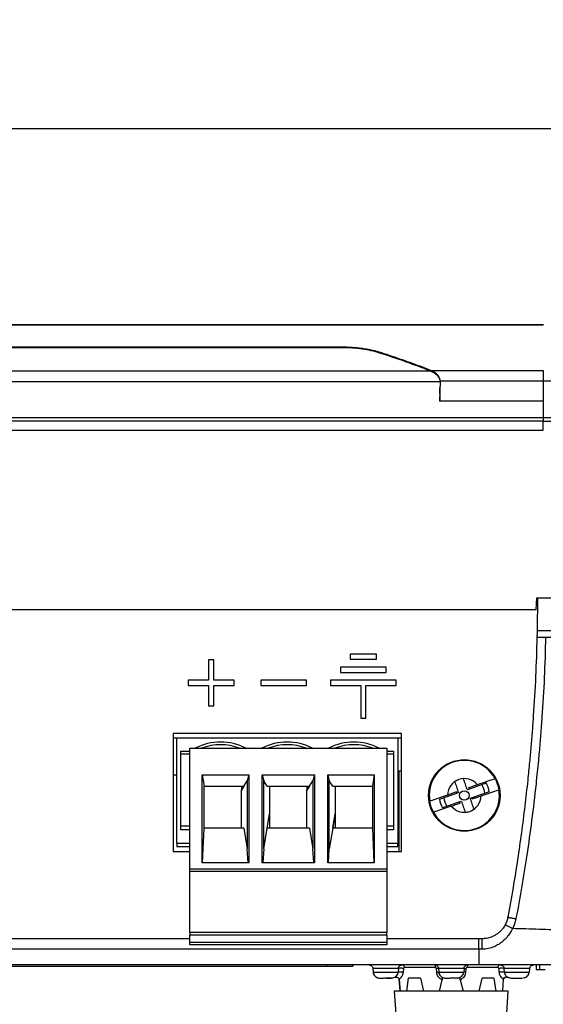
# Model space of a CAD drawing. Extents: x 3 to 428, y 3 to 275.
# Tile 9 of 42: x 147 to 182, y 38 to 103. Entities that reach past the tile are written whole.
import ezdxf

# ---------------------------------------------------------------- set-up
doc = ezdxf.new("R2010")
doc.units = 0
doc.linetypes.add('SLD-SOLID', pattern=[0])
doc.layers.get('0').update_dxf_attribs({"linetype": 'CONTINUOUS'})
doc.layers.add('DIMENSION', color=7, linetype='SLD-SOLID')
doc.styles.add('SLDTEXTSTYLE1', font='Gothic.ttf', dxfattribs={"width": 0.913})
doc.dimstyles.new('SLDDIMSTYLE1', dxfattribs={"dimtxt": 3.175, "dimasz": 3.302, "dimexe": 0, "dimexo": 0.0625, "dimgap": 0.79375, "dimtad": 0, "dimtih": 1, "dimtoh": 1, "dimdec": 0, "dimlfac": 1.142857, "dimrnd": 1e-09, "dimzin": 12, "dimdsep": 46, "dimtxsty": 'SLDTEXTSTYLE1', "dimsah": 1, "dimcen": 0.09, "dimadec": 0, "dimazin": 0, "dimtfac": 1, "dimtdec": 3, "dimtofl": 0, "dimtmove": 0, "dimatfit": 3, "dimfxl": 1, "dimtolj": 1, "dimtzin": 12, "dimarcsym": 0})

# ---------------------------------------------------------------- blocks, each defined once
blk = doc.blocks.new('_D_1')
at = {"layer": 'DIMENSION'}
for p, q in [((70.971, 122.068), (70.971, 93.039)), ((198.003, 122.068), (198.003, 93.039)), ((70.971, 96.214), (126.068, 96.214)), ((198.003, 96.214), (133.106, 96.214))]:
    blk.add_line(p, q, dxfattribs=at)
for points in [[(70.971, 96.214), (74.273, 95.706), (74.273, 96.722)], [(198.003, 96.214), (194.701, 96.722), (194.701, 95.706)]]:
    blk.add_solid(points, dxfattribs=at)
at = {"layer": 'DIMENSION', "insert": (126.068, 97.75), "char_height": 3.175, "attachment_point": 1, "style": 'SLDTEXTSTYLE1'}
blk.add_mtext('145', dxfattribs=at)

msp = doc.modelspace()

# ---------------------------------------------------------------- linework, layer by layer
at = {"color": 7, "linetype": 'SLD-SOLID'}
for p, q in [((86.7818, 83.1503), (182.1918, 83.1503)), ((86.7818, 83.139), (182.1918, 83.139)), ((182.1918, 83.1503), (182.1918, 83.139)), ((100.1693, 81.6567), (168.8043, 81.6567)), ((168.8043, 81.6075), (100.1693, 81.6075)), ((174.6598, 80.0486), (94.3137, 80.0486)), ((174.7668, 80.0751), (182.1918, 80.0751)), ((93.6608, 79.3404), (175.3127, 79.3404)), ((175.3127, 79.3404), (175.2641, 78.0315)), ((182.1918, 79.3888), (182.1918, 78.0315)), ((182.1918, 78.0315), (175.2641, 78.0315)), ((182.1918, 78.0315), (175.3077, 78.0315)), ((182.1918, 78.0315), (182.1917, 76.9211)), ((182.1917, 76.9211), (86.7818, 76.9211)), ((182.1917, 76.9211), (182.1917, 76.6923)), ((182.1917, 76.6923), (86.7818, 76.6923)), ((182.1918, 76.1065), (182.1917, 76.6923)), ((86.7818, 76.1065), (182.1918, 76.1065)), ((181.7268, 64.119), (181.7543, 64.9065)), ((181.7543, 64.9065), (181.8026, 64.9065)), ((181.8026, 64.9065), (181.7782, 62.7076)), ((181.8026, 64.9065), (187.4243, 64.9065)), ((181.7268, 64.119), (87.2468, 64.119)), ((187.4243, 62.7076), (181.7782, 62.7076)), ((181.7687, 62.2815), (186.0774, 62.2815)), ((169.3118, 61.1615), (169.3118, 60.8115)), ((171.0618, 61.1615), (169.3118, 61.1615)), ((171.0618, 60.8115), (171.0618, 61.1615)), ((159.8618, 60.7678), (159.8618, 59.4115)), ((160.2118, 60.7678), (159.8618, 60.7678)), ((160.2118, 59.4115), (160.2118, 60.7678)), ((169.3118, 60.8115), (171.0618, 60.8115)), ((168.6555, 60.2865), (168.6555, 59.9365)), ((171.718, 60.2865), (168.6555, 60.2865)), ((168.6555, 59.9365), (171.718, 59.9365)), ((171.718, 59.9365), (171.718, 60.2865)), ((158.5055, 59.4115), (158.5055, 59.0615)), ((159.8618, 59.4115), (158.5055, 59.4115)), ((161.568, 59.4115), (160.2118, 59.4115)), ((161.568, 59.0615), (161.568, 59.4115)), ((163.3399, 59.4115), (163.3399, 59.0615)), ((166.4024, 59.4115), (163.3399, 59.4115)), ((166.4024, 59.0615), (166.4024, 59.4115)), ((167.9993, 59.4115), (167.9993, 59.0615)), ((172.3743, 59.4115), (167.9993, 59.4115)), ((172.3743, 59.0615), (172.3743, 59.4115)), ((158.5055, 59.0615), (159.8618, 59.0615)), ((159.8618, 59.0615), (159.8618, 57.7053)), ((160.2118, 59.0615), (161.568, 59.0615)), ((160.2118, 57.7053), (160.2118, 59.0615)), ((163.3399, 59.0615), (166.4024, 59.0615)), ((167.9993, 59.0615), (170.0118, 59.0615)), ((170.0118, 59.0615), (170.0118, 56.874)), ((170.3618, 56.874), (170.3618, 59.0615)), ((170.3618, 59.0615), (172.3743, 59.0615)), ((159.8618, 57.7053), (160.2118, 57.7053)), ((170.0118, 56.874), (170.3618, 56.874)), ((172.7243, 55.8503), (157.4993, 55.8503)), ((157.4993, 55.8503), (157.4993, 47.9753)), ((157.7443, 55.544), (157.4993, 55.544)), ((157.7443, 48.544), (157.7443, 55.544)), ((172.4793, 55.544), (157.7443, 55.544)), ((172.7243, 55.544), (172.4793, 55.544)), ((172.4793, 55.544), (172.4793, 48.544)), ((172.7243, 47.9753), (172.7243, 55.8503)), ((158.0243, 54.669), (158.6193, 54.669)), ((158.0243, 49.419), (158.0243, 54.669)), ((158.6193, 54.8703), (171.7443, 54.8703)), ((158.6193, 46.8297), (158.6193, 54.8703)), ((171.7443, 54.8703), (171.7443, 46.8297)), ((171.7443, 54.669), (172.1993, 54.669)), ((172.1993, 54.669), (172.1993, 49.419)), ((158.0243, 54.494), (158.6193, 54.494)), ((171.7443, 54.494), (172.1993, 54.494)), ((172.4793, 53.3564), (172.7243, 53.3564)), ((172.5688, 47.9753), (172.5688, 53.3564)), ((157.4993, 53.0963), (157.7443, 53.0974)), ((159.4428, 47.214), (159.4428, 53.1057)), ((159.4428, 53.1057), (162.5458, 53.1057)), ((159.4428, 53.1057), (159.5599, 52.3328)), ((162.2161, 52.3328), (162.4474, 52.7015)), ((162.5458, 53.1057), (162.4474, 52.7015)), ((162.4474, 52.7015), (162.4474, 48.163)), ((162.5458, 53.1057), (162.5458, 47.214)), ((163.4428, 47.214), (163.4428, 53.1057)), ((163.4428, 53.1057), (166.9208, 53.1057)), ((163.4428, 53.1057), (163.5411, 52.7015)), ((163.5411, 48.163), (163.5411, 52.7015)), ((163.7725, 52.3328), (163.5411, 52.7015)), ((166.5911, 52.3328), (166.8224, 52.7015)), ((166.9208, 53.1057), (166.8224, 52.7015)), ((166.8224, 52.7015), (166.8224, 48.163)), ((166.9208, 53.1057), (166.9208, 47.214)), ((167.8178, 47.214), (167.8178, 53.1057)), ((167.8178, 53.1057), (170.9208, 53.1057)), ((167.8178, 53.1057), (167.9161, 52.7015)), ((167.9161, 48.163), (167.9161, 52.7015)), ((168.1475, 52.3328), (167.9161, 52.7015)), ((170.9208, 53.1057), (170.8036, 52.3328)), ((170.9208, 53.1057), (170.9208, 47.214)), ((159.5599, 49.5328), (159.5599, 52.3328)), ((159.5599, 52.3328), (162.2161, 52.3328)), ((162.2161, 52.3328), (162.0536, 52.0751)), ((162.0536, 52.3328), (162.0536, 52.0751)), ((162.0536, 52.0751), (162.0544, 52.0751)), ((162.0544, 52.0751), (162.2161, 52.3328)), ((162.0544, 49.5328), (162.0544, 52.0751)), ((163.7725, 52.3328), (166.5911, 52.3328)), ((163.9341, 52.3328), (163.9341, 50.4897)), ((166.5911, 52.3328), (166.4286, 52.0751)), ((166.4286, 52.3328), (166.4286, 52.0751)), ((166.4286, 52.0751), (166.4294, 52.0751)), ((166.4294, 52.0751), (166.5911, 52.3328)), ((166.4294, 49.5328), (166.4294, 52.0751)), ((168.1475, 52.3328), (170.8036, 52.3328)), ((168.3091, 52.3328), (168.3091, 50.4897)), ((170.8036, 52.3328), (170.8036, 49.5328)), ((177.1176, 52.1166), (177.2807, 52.1726)), ((177.2807, 52.1726), (178.3872, 52.5523)), ((178.5891, 51.9636), (177.4826, 51.5839)), ((175.2594, 51.479), (176.3659, 51.8587)), ((176.5679, 51.2701), (175.4613, 50.8904)), ((176.3659, 51.8587), (176.529, 51.9146)), ((176.7309, 51.326), (176.5679, 51.2701)), ((177.4826, 51.5839), (177.3196, 51.528)), ((163.773, 49.5359), (163.9341, 50.4897)), ((163.773, 49.5359), (163.9349, 50.4897)), ((163.9349, 50.4897), (163.9341, 50.4897)), ((163.9349, 50.4897), (163.9349, 49.5328)), ((168.3091, 50.4897), (168.148, 49.5359)), ((168.148, 49.5359), (168.3099, 50.4897)), ((168.3099, 50.4897), (168.3091, 50.4897)), ((168.3099, 50.4897), (168.3099, 49.5328)), ((158.6193, 49.6815), (158.0243, 49.6815)), ((158.6193, 49.419), (158.0243, 49.419)), ((159.4653, 47.214), (159.5599, 49.5328)), ((162.2161, 49.5328), (159.5599, 49.5328)), ((162.2161, 49.5328), (162.4474, 48.163)), ((163.5411, 48.163), (163.7725, 49.5328)), ((163.7725, 49.5328), (163.773, 49.5359)), ((166.5911, 49.5328), (163.7725, 49.5328)), ((166.5911, 49.5328), (166.8224, 48.163)), ((168.1475, 49.5328), (167.9161, 48.163)), ((168.1475, 49.5328), (168.148, 49.5359)), ((170.8036, 49.5328), (168.1475, 49.5328)), ((170.8036, 49.5328), (170.8982, 47.214)), ((172.1993, 49.6815), (171.7443, 49.6815)), ((172.1993, 49.419), (171.7443, 49.419)), ((157.4993, 47.9753), (158.6193, 47.9753)), ((157.7443, 48.544), (158.6193, 48.544)), ((157.7443, 48.544), (157.7443, 48.2815)), ((158.6193, 48.2815), (157.7443, 48.2815)), ((162.5096, 47.214), (162.4474, 48.163)), ((163.5411, 48.163), (163.4789, 47.214)), ((166.8846, 47.214), (166.8224, 48.163)), ((167.8539, 47.214), (167.9161, 48.163)), ((171.7443, 48.544), (172.4793, 48.544)), ((172.4793, 48.2815), (171.7443, 48.2815)), ((171.7443, 47.9753), (172.7243, 47.9753)), ((172.4793, 48.2815), (172.4793, 48.544)), ((158.6193, 46.8297), (171.7443, 46.8297)), ((162.5458, 47.214), (159.4428, 47.214)), ((166.9208, 47.214), (163.4428, 47.214)), ((170.9208, 47.214), (167.8178, 47.214)), ((171.7443, 46.8297), (171.7443, 46.6453)), ((171.7443, 46.6453), (158.6193, 46.6453)), ((158.6193, 42.5735), (158.6193, 46.6453)), ((171.7443, 46.6453), (171.7443, 42.5735)), ((171.7443, 42.5735), (158.6193, 42.5735)), ((158.6193, 42.5735), (158.6193, 42.4015)), ((171.7443, 42.4015), (158.6193, 42.4015)), ((158.6193, 41.9217), (158.6193, 42.4015)), ((171.7443, 42.4015), (171.7443, 42.5735)), ((171.7443, 42.4015), (171.7443, 41.9217)), ((178.1031, 42.1565), (177.8995, 42.1565)), ((158.6193, 41.9217), (171.7443, 41.9217)), ((171.7443, 41.7453), (158.6193, 41.7453)), ((171.7443, 41.9217), (171.7443, 41.7453)), ((178.1109, 41.4565), (177.8989, 41.4565)), ((101.2368, 40.319), (167.7368, 40.319)), ((167.7368, 40.4065), (167.7368, 40.319)), ((167.7368, 40.319), (169.4868, 40.319)), ((169.4868, 40.4065), (169.4868, 40.319)), ((170.8513, 40.1669), (170.8202, 40.1669)), ((170.8202, 40.1669), (170.8409, 39.9309)), ((172.5283, 40.1669), (172.4972, 40.1669)), ((172.5283, 40.1669), (172.5076, 39.9309)), ((172.8606, 40.1553), (172.8411, 39.9193)), ((174.9864, 40.2352), (172.9436, 40.2352)), ((175.0892, 39.9193), (175.0694, 40.1553)), ((175.2263, 40.1669), (175.1952, 40.1669)), ((175.1952, 40.1669), (175.2159, 39.9309)), ((176.9033, 40.1669), (176.8722, 40.1669)), ((176.9033, 40.1669), (176.8826, 39.9309)), ((177.0291, 40.1553), (177.0093, 39.9193)), ((179.1549, 40.2352), (177.1122, 40.2352)), ((179.2574, 39.9193), (179.2379, 40.1553)), ((179.6011, 40.1669), (179.5702, 40.1669)), ((179.5702, 40.1669), (179.5909, 39.9309)), ((179.5702, 40.1669), (179.6013, 40.1669)), ((181.2783, 40.1669), (181.2481, 40.1669)), ((181.2783, 40.1669), (181.2576, 39.9309)), ((181.2617, 40.1669), (181.3501, 40.3254)), ((181.2631, 40.1648), (181.2647, 40.1723)), ((181.7148, 40.4065), (181.7148, 40.1003)), ((181.7148, 40.1003), (181.9335, 40.1003)), ((181.9335, 40.4065), (181.9335, 40.1003)), ((181.9335, 40.1003), (182.3273, 40.1003)), ((170.8409, 39.9309), (172.5076, 39.9309)), ((171.2767, 39.5315), (171.3071, 39.5315)), ((172.5605, 39.5315), (172.5206, 39.5315)), ((172.5805, 39.4606), (172.639, 38.6565)), ((172.639, 38.6565), (172.5805, 39.4606)), ((173.0811, 38.6565), (173.1964, 39.5315)), ((173.9901, 39.5315), (174.1945, 38.6565)), ((175.2159, 39.9309), (176.8826, 39.9309)), ((175.6186, 39.5315), (175.4747, 39.5315)), ((175.6517, 39.5315), (175.6821, 39.5315)), ((176.6238, 39.5315), (176.4468, 39.5315)), ((177.904, 38.6565), (178.1084, 39.5315)), ((178.9021, 39.5315), (179.0174, 38.6565)), ((179.518, 39.4606), (179.4596, 38.6565)), ((179.518, 39.4606), (179.4596, 38.6565)), ((179.5781, 39.5315), (179.538, 39.5315)), ((179.5909, 39.9309), (179.6208, 39.9309)), ((179.7752, 39.5993), (179.7919, 39.5947)), ((180.0267, 39.5315), (179.909, 39.5536)), ((180.9397, 39.5536), (180.8218, 39.5315)), ((181.2277, 39.9309), (181.2576, 39.9309)), ((175.2619, 38.6565), (175.4547, 39.4036)), ((176.6438, 39.4036), (176.8366, 38.6565)), ((172.243, 38.6565), (172.3705, 36.8333)), ((179.8555, 38.6565), (172.243, 38.6565)), ((179.728, 36.8333), (179.8555, 38.6565))]:
    msp.add_line(p, q, dxfattribs=at)
at = {"color": 8, "linetype": 'SLD-SOLID'}
for p, q in [((175.3077, 78.0315), (175.297, 78.9175)), ((175.312, 79.3888), (182.1918, 79.3888))]:
    msp.add_line(p, q, dxfattribs=at)
at = {"color": 7, "linetype": 'SLD-SOLID', "flags": 128}
for points in [[(158.6193, 46.6453), (158.6193, 46.6488), (158.6193, 46.6593), (158.6193, 46.6763), (158.6193, 46.6993), (158.6193, 46.7272), (158.6193, 46.7591), (158.6193, 46.7937), (158.6193, 46.8297)], [(158.6193, 41.7453), (158.6193, 41.7486), (158.6193, 41.7585), (158.6193, 41.7747), (158.6193, 41.7965), (158.6193, 41.8231), (158.6193, 41.8536), (158.6193, 41.8868), (158.6193, 41.9217)], [(171.1818, 39.5419), (171.196, 39.539), (171.2767, 39.5315)], [(175.5568, 39.5419), (175.571, 39.539), (175.6517, 39.5315)]]:
    msp.add_lwpolyline(points, dxfattribs=at)
at = {"color": 7, "linetype": 'SLD-SOLID'}
for radius in [2.3892, 0.3153]:
    msp.add_circle((176.9243, 51.7213), radius, dxfattribs=at)
for centre, radius, start, end in [((160.6668, 51.6065), 3.675, 62.634861, 117.365139), ((165.1118, 51.6065), 3.675, 62.634861, 117.365139), ((169.5568, 51.6065), 3.675, 62.634861, 117.365139), ((160.6668, 51.6065), 3.5, 68.828034, 111.171966), ((165.1118, 51.6065), 3.5, 68.828034, 111.171966), ((169.5568, 51.6065), 3.5, 68.828034, 111.171966), ((176.9243, 51.7213), 2.34, 28.506878, 189.371575), ((176.9243, 51.7213), 1.1268, 39.131257, 178.747197), ((176.9243, 51.7213), 1.1245, 92.875296, 125.003158), ((176.9243, 51.7213), 2.3508, 9.415705, 28.462748), ((176.9243, 51.7213), 2.34, 208.506878, 9.371575), ((176.9243, 51.7213), 0.575, 156.377768, 166.180366), ((176.9243, 51.7213), 0.575, 51.698088, 61.500686), ((176.9243, 51.7213), 1.3713, 5.824339, 32.054114), ((176.9243, 51.7213), 1.6824, 8.28156, 29.596893), ((176.9243, 51.7213), 2.3508, 189.415705, 208.462748), ((176.9243, 51.7213), 1.6824, 188.28156, 209.596893), ((176.9243, 51.7213), 1.3713, 185.824339, 212.054114), ((176.9243, 51.7213), 1.1268, 219.131257, 358.747197), ((176.9243, 51.7213), 0.575, 231.698088, 241.500686), ((176.9243, 51.7213), 0.575, 336.377768, 346.180366), ((176.9243, 51.7213), 1.1245, 272.875296, 305.003158), ((279.9041, 41.2896), 102.0054, 179.906278, 180.496062), ((179.3197, 40.2419), 0.1649, 93.822649, 182.3533), ((171.2767, 39.969), 0.4375, 185.000009, 217.362875), ((172.0718, 39.969), 0.4375, 270, 354.999991), ((174.2939, 49.3153), 9.4296, 274.837661, 275.610735), ((175.6517, 39.969), 0.4375, 185.000005, 217.362874), ((176.4468, 39.969), 0.4375, 270, 354.999991)]:
    msp.add_arc(centre, radius, start, end, dxfattribs=at)
at = {"color": 8, "linetype": 'SLD-SOLID'}
msp.add_arc((177.3394, 40.2674), 0.2295, 143.814272, 188.072372, dxfattribs=at)
at = {"color": 7, "linetype": 'SLD-SOLID'}
for centre, major_axis, start_param, end_param in [((146.8634, 60.2182), (46.0854, 0.6748), 0.915593, 1.0042631), ((173.6671, 79.3404), (1.6459, 0.0241), 6.2556372, 7.1987783)]:
    msp.add_ellipse(centre, major_axis=major_axis, ratio=0.5314199, start_param=start_param, end_param=end_param, dxfattribs=at)
at = {"color": 8, "linetype": 'SLD-SOLID'}
for points, knots in [([(168.8043, 81.6567), (168.8042, 81.6486), (168.8042, 81.6354), (168.8042, 81.6152), (168.8041, 81.6075)], [0, 0, 0, 0, 0.6188366, 1, 1, 1, 1]), ([(171.3766, 81.2826), (171.3683, 81.2749), (171.3519, 81.2598), (171.3373, 81.2357), (171.33, 81.2238)], [0, 0, 0, 0, 0.5053278, 1, 1, 1, 1]), ([(174.7207, 80.0172), (174.7279, 80.0286), (174.7426, 80.0515), (174.7587, 80.0672), (174.7668, 80.0751)], [0, 0, 0, 0, 0.4954297, 1, 1, 1, 1]), ([(174.7668, 80.0751), (174.8507, 80.0285), (175.0025, 79.9443), (175.1663, 79.7643), (175.254, 79.623), (175.2656, 79.5441), (175.2674, 79.5319)], [0, 0, 0, 0, 0.3947294, 0.714151, 0.9557324, 1, 1, 1, 1]), ([(187.0507, 42.4035), (187.0496, 42.4042), (187.0369, 42.4129), (186.9891, 42.4275), (186.9081, 42.4478), (186.8358, 42.4618), (186.7783, 42.4717), (186.7458, 42.477), (186.711, 42.4825), (186.674, 42.488), (186.6345, 42.4937), (186.5844, 42.5005), (186.5104, 42.5102), (186.3952, 42.5241), (186.2353, 42.5416), (186.0487, 42.5601), (185.8747, 42.5757), (185.7291, 42.5879), (185.6054, 42.5977), (185.4813, 42.6072), (185.3575, 42.6162), (185.2344, 42.6248), (185.0411, 42.6377), (184.7729, 42.6546), (184.4231, 42.6749), (184.0767, 42.6935), (183.7381, 42.7105), (183.4112, 42.7258), (183.0992, 42.7395), (182.6125, 42.7593), (181.9311, 42.7839), (181.0382, 42.8118), (180.4297, 42.8271), (180.132, 42.8345)], [0, 0, 0, 0, 0.0048759, 0.0545955, 0.0908625, 0.1298652, 0.1405341, 0.1513908, 0.1624362, 0.1736699, 0.1850925, 0.196704, 0.2153895, 0.2433342, 0.2805447, 0.3208119, 0.3542699, 0.3752884, 0.3956018, 0.4152099, 0.4341128, 0.45231, 0.4698017, 0.517345, 0.5621173, 0.604119, 0.6433503, 0.6798103, 0.7134981, 0.7444126, 0.833253, 0.9184434, 1, 1, 1, 1]), ([(172.4972, 40.1669), (172.4891, 40.1669), (172.4655, 40.1669), (172.2897, 40.1669), (172.0104, 40.1669), (171.6741, 40.1669), (171.3378, 40.1669), (171.0586, 40.1669), (170.8829, 40.1669), (170.8594, 40.1669), (170.8513, 40.1669)], [0, 0, 0, 0, 0.074125, 0.2160866, 0.3580466, 0.5000072, 0.6419687, 0.7839295, 0.9258903, 1, 1, 1, 1]), ([(174.9442, 40.3997), (174.9474, 40.3982), (174.9573, 40.3935), (174.9713, 40.3588), (174.9836, 40.303), (174.9854, 40.2578), (174.9864, 40.2352)], [0, 0, 0, 0, 0.1365555, 0.4243684, 0.7121791, 1, 1, 1, 1]), ([(176.8722, 40.1669), (176.8641, 40.1669), (176.8405, 40.1669), (176.6647, 40.1669), (176.3854, 40.1669), (176.0491, 40.1669), (175.7128, 40.1669), (175.4336, 40.1669), (175.2579, 40.1669), (175.2344, 40.1669), (175.2263, 40.1669)], [0, 0, 0, 0, 0.074125, 0.2160866, 0.3580466, 0.5000073, 0.6419674, 0.7839294, 0.9258903, 1, 1, 1, 1]), ([(181.2481, 40.1669), (181.2399, 40.1669), (181.2163, 40.1669), (181.04, 40.1669), (180.7607, 40.1669), (180.4244, 40.1669), (180.0881, 40.1669), (179.8088, 40.1669), (179.6329, 40.1669), (179.6093, 40.1669), (179.6011, 40.1669)], [0, 0, 0, 0, 0.0758815, 0.2175035, 0.3591252, 0.5007473, 0.6423689, 0.7839897, 0.925611, 1, 1, 1, 1]), ([(179.2574, 39.9193), (179.2684, 39.9247), (179.2901, 39.9352), (179.3435, 39.9478), (179.3989, 39.9558), (179.4516, 39.9594), (179.5015, 39.9594), (179.5465, 39.9548), (179.5777, 39.9473), (179.5826, 39.9402), (179.5843, 39.9377)], [0, 0, 0, 0, 0.1485607, 0.2922617, 0.4229941, 0.5365359, 0.6500824, 0.7808086, 0.9245141, 1, 1, 1, 1]), ([(179.6208, 39.9309), (179.6287, 39.9309), (179.6517, 39.9309), (179.8235, 39.9309), (180.096, 39.9309), (180.4242, 39.9309), (180.7524, 39.9309), (181.025, 39.9309), (181.1968, 39.9309), (181.2198, 39.9309), (181.2277, 39.9309)], [0, 0, 0, 0, 0.0748892, 0.2165816, 0.3582745, 0.4999666, 0.6416593, 0.7833525, 0.9250453, 1, 1, 1, 1])]:
    msp.add_open_spline(points, degree=3, knots=knots, dxfattribs=at)
at = {"color": 7, "linetype": 'SLD-SOLID'}
for points, knots in [([(168.8043, 81.6567), (168.8682, 81.6564), (168.9959, 81.6556), (169.1868, 81.6498), (169.3769, 81.6405), (169.5659, 81.6274), (169.754, 81.6105), (169.9412, 81.5898), (170.1752, 81.559), (170.4533, 81.5141), (170.7706, 81.4494), (171.0803, 81.3735), (171.2775, 81.313), (171.3766, 81.2826)], [0, 0, 0, 0, 0.0706367, 0.1410376, 0.2113175, 0.2815919, 0.3519763, 0.4225856, 0.4935338, 0.6196207, 0.7456436, 0.8722303, 1, 1, 1, 1]), ([(171.2953, 81.2448), (170.9215, 81.3651), (170.5249, 81.4545), (169.8948, 81.546), (169.6782, 81.5692), (169.2439, 81.5998), (169.025, 81.6075), (168.8043, 81.6075)], [0, 0, 0, 0, 0.5, 0.5, 0.75, 0.75, 1, 1, 1, 1]), ([(171.3766, 81.2826), (171.6123, 81.2058), (172.0797, 81.0535), (172.7719, 80.816), (173.45, 80.5743), (174.114, 80.3286), (174.5505, 80.1591), (174.7668, 80.0751)], [0, 0, 0, 0, 0.2069654, 0.4104419, 0.6104356, 0.8069528, 1, 1, 1, 1]), ([(182.1918, 80.0751), (182.1918, 79.9993), (182.1918, 79.8949), (182.1918, 79.6537), (182.1918, 79.5181), (182.1918, 79.3888)], [0, 0, 0, 0, 0.5, 0.5, 1, 1, 1, 1]), ([(182.1918, 79.3888), (182.3166, 79.3889), (182.5641, 79.389), (182.9322, 79.3898), (183.2937, 79.3909), (183.6484, 79.3921), (183.9963, 79.3935), (184.3373, 79.395), (184.6712, 79.3966), (184.9981, 79.3984), (185.3177, 79.4004), (185.6301, 79.4027), (185.9351, 79.4054), (186.3511, 79.4099), (186.8797, 79.4168), (187.52, 79.4266), (188.1573, 79.4378), (188.7912, 79.4503), (189.2049, 79.4606), (189.4128, 79.4658)], [0, 0, 0, 0, 0.0499009, 0.0989764, 0.1472283, 0.1946597, 0.2412738, 0.2870742, 0.3320645, 0.3762479, 0.4196246, 0.462193, 0.503952, 0.5448992, 0.6338695, 0.7238554, 0.8148817, 0.9069329, 1, 1, 1, 1]), ([(175.3077, 78.0315), (175.2932, 78.0316), (175.2782, 78.0317), (175.2645, 78.0316), (175.2641, 78.0316)], [0, 0, 0, 0, 0.9686979, 1, 1, 1, 1]), ([(182.1917, 76.6923), (182.1917, 76.6923), (184.2547, 76.6923), (188.3797, 76.6923), (193.6259, 76.6923), (197.1311, 76.6923), (197.9517, 76.6923), (197.9517, 76.6923), (197.9517, 76.6923)], [-0.0000021, -0.0000021, -0.0000021, -0.0000021, -0.0000004, 0.2499996, 0.4999996, 0.7499996, 0.9999996, 1.0000018, 1.0000018, 1.0000018, 1.0000018]), ([(181.7782, 62.7076), (181.7774, 62.6703), (181.776, 62.5984), (181.7741, 62.5019), (181.7724, 62.4235), (181.7708, 62.3487), (181.7692, 62.2923), (181.7689, 62.2848), (181.7687, 62.2815)], [0, 0, 0, 0, 0.1658344, 0.320072, 0.4626952, 0.5936992, 0.8199299, 1, 1, 1, 1]), ([(181.7687, 62.2815), (181.7422, 61.4104), (181.6892, 59.6647), (181.5665, 57.576), (181.4529, 56.0144), (181.3684, 54.9814), (181.2698, 53.8919), (181.1368, 52.5642), (180.9591, 50.9897), (180.7329, 49.2233), (180.4727, 47.4135), (180.1745, 45.533), (179.9429, 44.2486), (179.8237, 43.5875)], [0, 0, 0, 0, 0.1390783, 0.2787058, 0.3337116, 0.388803, 0.4439803, 0.5081631, 0.6015581, 0.696577, 0.7920166, 0.8929633, 1, 1, 1, 1]), ([(182.3477, 62.2815), (182.321, 61.3865), (182.268, 59.6103), (182.1511, 57.6398), (182.0598, 56.3696), (182.0147, 55.7849), (181.9668, 55.2025), (181.9162, 54.6223), (181.8577, 53.9877), (181.7882, 53.278), (181.649, 51.9476), (181.4287, 50.0932), (181.1037, 47.7779), (180.7539, 45.5836), (180.4929, 44.1648), (180.3659, 43.4744)], [0, 0, 0, 0, 0.1420046, 0.2818014, 0.3128877, 0.3438663, 0.3747382, 0.4055036, 0.4361632, 0.4757254, 0.5185072, 0.6481091, 0.7715434, 0.8888352, 1, 1, 1, 1]), ([(176.2792, 52.6424), (176.3194, 52.5254), (176.3797, 52.3497), (176.4615, 52.1113), (176.5065, 51.9802), (176.529, 51.9146)], [0, 0, 0, 0, 0.4993179, 0.7498309, 1, 1, 1, 1]), ([(177.1176, 52.1166), (177.0962, 52.1789), (177.0533, 52.3038), (176.9708, 52.5444), (176.9097, 52.7224), (176.8679, 52.8444)], [0, 0, 0, 0, 0.2387134, 0.4785678, 1, 1, 1, 1]), ([(178.9806, 52.8381), (178.793, 52.7738), (178.4142, 52.6438), (178.005, 52.5033), (177.7983, 52.4324)], [0, 0, 0, 0, 0.4950374, 1, 1, 1, 1]), ([(176.3974, 51.9517), (176.3171, 51.9242), (176.1563, 51.869), (175.9615, 51.8021), (175.8426, 51.7613), (175.7977, 51.7459)], [0, 0, 0, 0, 0.3828897, 0.7671857, 1, 1, 1, 1]), ([(177.7983, 52.4324), (177.7025, 52.3996), (177.5107, 52.3337), (177.3027, 52.2624), (177.1986, 52.2267)], [0, 0, 0, 0, 0.4995144, 1, 1, 1, 1]), ([(178.0508, 51.6967), (178.2258, 51.7567), (178.5784, 51.8777), (178.9684, 52.0115), (179.1819, 52.0848), (179.233, 52.1023)], [0, 0, 0, 0, 0.4283281, 0.8630156, 1, 1, 1, 1]), ([(175.7977, 51.7459), (175.6227, 51.6859), (175.2702, 51.5649), (174.8801, 51.4311), (174.6666, 51.3578), (174.6155, 51.3403)], [0, 0, 0, 0, 0.4283286, 0.8630157, 1, 1, 1, 1]), ([(176.7309, 51.326), (176.7523, 51.2637), (176.7952, 51.1388), (176.8777, 50.8982), (176.9388, 50.7202), (176.9807, 50.5983)], [0, 0, 0, 0, 0.2387134, 0.4785678, 1, 1, 1, 1]), ([(177.5693, 50.8002), (177.5291, 50.9172), (177.4688, 51.0929), (177.387, 51.3313), (177.342, 51.4625), (177.3196, 51.528)], [0, 0, 0, 0, 0.4993197, 0.7498309, 1, 1, 1, 1]), ([(177.4511, 51.4909), (177.5314, 51.5184), (177.6922, 51.5736), (177.887, 51.6405), (178.0059, 51.6813), (178.0508, 51.6967)], [0, 0, 0, 0, 0.3828903, 0.7671846, 1, 1, 1, 1]), ([(176.0502, 51.0102), (175.8752, 50.9501), (175.5226, 50.8291), (175.1326, 50.6953), (174.9191, 50.6221), (174.868, 50.6045)], [0, 0, 0, 0, 0.4283286, 0.8630157, 1, 1, 1, 1]), ([(176.0502, 51.0102), (176.146, 51.0431), (176.3378, 51.1089), (176.5458, 51.1802), (176.6499, 51.216)], [0, 0, 0, 0, 0.4995141, 1, 1, 1, 1]), ([(179.8237, 43.5875), (179.8041, 43.5005), (179.764, 43.3225), (179.6839, 43.1588), (179.6429, 43.0752)], [0, 0, 0, 0, 0.4892331, 1, 1, 1, 1]), ([(180.3659, 43.4744), (180.3366, 43.4796), (180.2755, 43.4906), (180.1781, 43.5088), (180.0797, 43.5279), (179.9886, 43.5464), (179.9133, 43.5626), (179.8601, 43.5752), (179.8287, 43.5838), (179.8253, 43.5863), (179.8236, 43.5875)], [0, 0, 0, 0, 0.1133366, 0.2361116, 0.3660971, 0.5000058, 0.6339146, 0.7638943, 0.8866655, 1, 1, 1, 1]), ([(180.3659, 43.4744), (180.34, 43.3629), (180.2882, 43.14), (180.1841, 42.9364), (180.132, 42.8345)], [0, 0, 0, 0, 0.4997658, 1, 1, 1, 1]), ([(179.6429, 43.0752), (179.5841, 42.9786), (179.5094, 42.8558), (179.3936, 42.7234), (179.3251, 42.6525), (179.2471, 42.5808), (179.1707, 42.5189), (179.0924, 42.4621), (179.0077, 42.407), (178.909, 42.3516), (178.8113, 42.3052), (178.6466, 42.2383), (178.4141, 42.1719), (178.2021, 42.1614), (178.1031, 42.1565)], [0, 0, 0, 0, 0.1784268, 0.2268595, 0.2792313, 0.3355751, 0.3959099, 0.4366893, 0.4907639, 0.5582686, 0.6185117, 0.6644575, 0.8434602, 1, 1, 1, 1]), ([(180.132, 42.8345), (180.0465, 42.6761), (179.9397, 42.4783), (179.7724, 42.27), (179.6849, 42.171), (179.5925, 42.0774), (179.4844, 41.979), (179.3597, 41.879), (179.2178, 41.7817), (179.0717, 41.6971), (178.8446, 41.5888), (178.5266, 41.4812), (178.2475, 41.4646), (178.1109, 41.4565)], [0, 0, 0, 0, 0.2071694, 0.2585954, 0.3098356, 0.3609155, 0.4118737, 0.4806744, 0.5478215, 0.6135613, 0.6782133, 0.8424416, 1, 1, 1, 1]), ([(180.132, 42.8345), (180.1036, 42.8501), (180.0452, 42.8824), (179.9532, 42.9314), (179.8634, 42.9779), (179.7831, 43.018), (179.7197, 43.048), (179.6611, 43.0736), (179.65, 43.0745), (179.6429, 43.0752)], [0, 0, 0, 0, 0.1241868, 0.2556547, 0.3910979, 0.5265504, 0.6580528, 0.7822889, 1, 1, 1, 1]), ([(158.6193, 42.1565), (158.466, 42.1565), (157.6201, 42.1565), (156.6822, 42.1565), (155.805, 42.1565), (155.5277, 42.1565), (155.2493, 42.1565), (154.9803, 42.1565), (154.775, 42.1565), (154.4957, 42.1565), (154.0906, 42.1565), (153.4641, 42.1565), (152.7124, 42.1565), (151.8356, 42.1565), (150.8765, 42.1565), (149.8438, 42.1565), (148.7462, 42.1565), (147.5491, 42.1565), (146.5392, 42.1565), (145.7443, 42.1565), (145.1924, 42.1565), (144.6253, 42.1565), (144.0823, 42.1565), (143.5839, 42.1565), (143.1371, 42.1565), (142.7094, 42.1565), (141.7828, 42.1565), (140.3988, 42.1565), (138.5991, 42.1565), (137.1809, 42.1565), (136.1116, 42.1565), (135.3586, 42.1565), (134.6382, 42.1565), (133.9643, 42.1565), (133.3748, 42.1565), (132.7484, 42.1565), (132.0343, 42.1565), (131.1578, 42.1565), (130.1168, 42.1565), (128.8974, 42.1565), (127.4854, 42.1565), (125.9535, 42.1565), (124.3015, 42.1565), (122.5294, 42.1565), (120.6373, 42.1565), (118.9761, 42.1565), (117.5751, 42.1565), (116.4639, 42.1565), (115.3211, 42.1565), (114.1467, 42.1565), (112.9823, 42.1565), (111.3721, 42.1565), (109.3605, 42.1565), (106.9387, 42.1565), (104.6077, 42.1565), (102.3683, 42.1565), (100.2327, 42.1565), (98.2007, 42.1565), (96.2724, 42.1565), (94.4477, 42.1565), (92.7268, 42.1565), (91.614, 42.1565), (91.0749, 42.1565)], [0, 0, 0, 0, 0.0068076, 0.0375686, 0.0416601, 0.0457663, 0.0498871, 0.0540226, 0.0577136, 0.059008, 0.0664292, 0.0757042, 0.0868329, 0.0998154, 0.1146517, 0.1294309, 0.1456815, 0.1634035, 0.1825969, 0.1905397, 0.1987096, 0.2071065, 0.2157306, 0.2228262, 0.2292433, 0.2355751, 0.2418218, 0.2703989, 0.2970439, 0.3217567, 0.3333885, 0.3445374, 0.3552031, 0.3653859, 0.3744668, 0.3813866, 0.3932069, 0.4061836, 0.4203169, 0.4394431, 0.4603465, 0.4830273, 0.5074854, 0.5337209, 0.5617336, 0.5915237, 0.6075063, 0.6239573, 0.6408765, 0.6582642, 0.6761202, 0.6925955, 0.7297777, 0.7654689, 0.8001577, 0.8333115, 0.8649303, 0.8950142, 0.9235631, 0.950577, 0.976056, 1, 1, 1, 1]), ([(177.8995, 42.1565), (177.2744, 42.1565), (175.9907, 42.1565), (174.015, 42.1565), (172.5884, 42.1565), (171.8204, 42.1565), (171.7443, 42.1565)], [0, 0, 0, 0, 0.304686, 0.6256546, 0.9629063, 1, 1, 1, 1]), ([(177.8989, 41.4565), (177.8989, 41.4859), (177.8988, 41.5482), (177.8987, 41.6627), (177.8987, 41.7904), (177.8988, 41.9177), (177.8989, 42.0269), (177.8991, 42.1043), (177.8993, 42.1489), (177.8994, 42.1541), (177.8995, 42.1565)], [0, 0, 0, 0, 0.1080601, 0.229425, 0.3616286, 0.4999999, 0.6383713, 0.7705744, 0.8919427, 1, 1, 1, 1]), ([(178.1109, 41.4565), (178.1114, 41.4859), (178.1123, 41.5482), (178.113, 41.6627), (178.113, 41.7904), (178.112, 41.9177), (178.1103, 42.0269), (178.108, 42.1043), (178.1056, 42.1489), (178.1039, 42.1541), (178.1031, 42.1565)], [0, 0, 0, 0, 0.1080557, 0.2294242, 0.3616278, 0.4999954, 0.6383683, 0.7705688, 0.8919396, 1, 1, 1, 1]), ([(177.8989, 41.4565), (170.6642, 41.4565), (156.1939, 41.4565), (134.4878, 41.4565), (112.7813, 41.4565), (98.3103, 41.4565), (91.0752, 41.4565)], [0, 0, 0, 0, 0.2499788, 0.4999892, 0.7500048, 1, 1, 1, 1]), ([(177.9026, 40.4065), (177.2729, 40.4065), (175.9775, 40.4065), (173.98, 40.4065), (171.8738, 40.4065), (169.6591, 40.4065), (167.3357, 40.4065), (164.9037, 40.4065), (162.4867, 40.4065), (160.094, 40.4065), (157.8339, 40.4065), (156.2382, 40.4065), (155.3334, 40.4065), (155.0471, 40.4065), (154.7597, 40.4065), (154.4822, 40.4065), (154.2729, 40.4065), (154.0025, 40.4065), (153.6236, 40.4065), (153.0414, 40.4065), (152.3485, 40.4065), (151.5449, 40.4065), (150.6697, 40.4065), (149.7305, 40.4065), (148.7349, 40.4065), (147.6514, 40.4065), (146.715, 40.4065), (145.949, 40.4065), (145.3769, 40.4065), (144.7996, 40.4065), (144.2569, 40.4065), (143.7572, 40.4065), (143.296, 40.4065), (142.3859, 40.4065), (141.0656, 40.4065), (139.3741, 40.4065), (137.9155, 40.4065), (136.6728, 40.4065), (135.6289, 40.4065), (134.6924, 40.4065), (133.8272, 40.4065), (132.9896, 40.4065), (132.1005, 40.4065), (130.9823, 40.4065), (129.6111, 40.4065), (127.9631, 40.4065), (126.1845, 40.4065), (124.2753, 40.4065), (122.2355, 40.4065), (120.5, 40.4065), (119.1039, 40.4065), (118.0822, 40.4065), (117.0353, 40.4065), (115.9631, 40.4065), (114.8283, 40.4065), (113.4095, 40.4065), (111.7358, 40.4065), (109.8734, 40.4065), (107.867, 40.4065), (105.7342, 40.4065), (103.4927, 40.4065), (101.3658, 40.4065), (99.3537, 40.4065), (97.4664, 40.4065), (95.7028, 40.4065), (94.0614, 40.4065), (92.5307, 40.4065), (91.547, 40.4065), (91.0736, 40.4065)], [0, 0, 0, 0, 0.021754, 0.0447591, 0.0690153, 0.0945225, 0.1212809, 0.1492903, 0.1785508, 0.2047898, 0.2319592, 0.256638, 0.2599231, 0.2632205, 0.2665304, 0.2698525, 0.2728059, 0.2737632, 0.2791938, 0.2858991, 0.2938791, 0.3031338, 0.3136633, 0.3241178, 0.3355841, 0.3480621, 0.3615519, 0.3679377, 0.3745274, 0.3813211, 0.3878832, 0.3932764, 0.3985876, 0.4038167, 0.4247219, 0.4442029, 0.4622599, 0.475117, 0.48714, 0.4983289, 0.5074737, 0.5170307, 0.5272699, 0.5381914, 0.5556668, 0.5746464, 0.5951301, 0.6171181, 0.6406104, 0.6656068, 0.6770817, 0.6888479, 0.7009053, 0.7132539, 0.7258937, 0.7401135, 0.7622728, 0.7837219, 0.8044608, 0.8315966, 0.8574117, 0.8819062, 0.90508, 0.9269333, 0.9471108, 0.9660144, 0.9836441, 1, 1, 1, 1]), ([(170.6046, 40.4025), (170.6218, 40.3992), (170.6555, 40.3929), (170.7275, 40.3771), (170.7628, 40.3694)], [0, 0, 0, 0, 0.509905, 1, 1, 1, 1]), ([(170.6689, 40.3903), (170.6914, 40.3795), (170.7369, 40.3578), (170.789, 40.3018), (170.8246, 40.236), (170.8319, 40.188), (170.8354, 40.1648)], [0, 0, 0, 0, 0.2549521, 0.5135293, 0.7649273, 1, 1, 1, 1]), ([(172.5131, 40.1648), (172.5166, 40.188), (172.5238, 40.236), (172.5594, 40.3018), (172.6116, 40.3578), (172.657, 40.3795), (172.6796, 40.3903)], [0, 0, 0, 0, 0.2350687, 0.4864715, 0.745046, 1, 1, 1, 1]), ([(172.5131, 40.1648), (172.5166, 40.188), (172.5239, 40.236), (172.5595, 40.3018), (172.6116, 40.3578), (172.6571, 40.3795), (172.6797, 40.3903)], [0, 0, 0, 0, 0.2350727, 0.4864708, 0.7450489, 1, 1, 1, 1]), ([(172.8606, 40.1553), (172.8493, 40.1605), (172.8271, 40.1706), (172.7736, 40.1828), (172.7182, 40.1905), (172.6657, 40.194), (172.6165, 40.194), (172.5716, 40.1898), (172.5365, 40.1808), (172.5311, 40.1716), (172.5283, 40.1669)], [0, 0, 0, 0, 0.1385206, 0.2725809, 0.3946647, 0.500843, 0.6063245, 0.7277905, 0.8614809, 1, 1, 1, 1]), ([(172.5858, 40.3694), (172.621, 40.3771), (172.693, 40.3928), (172.7265, 40.3992), (172.7436, 40.4024)], [0, 0, 0, 0, 0.490018, 1, 1, 1, 1]), ([(172.9436, 40.2352), (172.9409, 40.2577), (172.9356, 40.3029), (172.8999, 40.3594), (172.8495, 40.3988), (172.8097, 40.4039), (172.7898, 40.4065)], [0, 0, 0, 0, 0.2500071, 0.5000022, 0.7500031, 1, 1, 1, 1]), ([(172.9436, 40.2352), (172.9256, 40.2319), (172.8986, 40.2269), (172.8731, 40.1979), (172.8632, 40.1744), (172.8614, 40.1614), (172.8606, 40.1553)], [0, 0, 0, 0, 0.5388795, 0.8077657, 0.9097921, 1, 1, 1, 1]), ([(175.1186, 40.3273), (175.1166, 40.3302), (175.096, 40.3588), (175.0332, 40.3914), (174.9724, 40.3991), (174.9421, 40.4029)], [0, 0, 0, 0, 0.052095, 0.5284466, 1, 1, 1, 1]), ([(174.9796, 40.4025), (174.9968, 40.3992), (175.0305, 40.3929), (175.1025, 40.3771), (175.1378, 40.3694)], [0, 0, 0, 0, 0.5099061, 1, 1, 1, 1]), ([(175.0694, 40.1553), (175.0675, 40.1661), (175.0637, 40.1875), (175.0437, 40.2134), (175.0173, 40.232), (174.9967, 40.2341), (174.9864, 40.2352)], [0, 0, 0, 0, 0.2511939, 0.5012049, 0.7502477, 1, 1, 1, 1]), ([(175.0439, 40.3903), (175.0664, 40.3795), (175.1119, 40.3578), (175.164, 40.3018), (175.1996, 40.236), (175.2069, 40.188), (175.2104, 40.1648)], [0, 0, 0, 0, 0.2549521, 0.5135293, 0.7649273, 1, 1, 1, 1]), ([(175.1952, 40.1669), (175.1936, 40.1667), (175.1901, 40.1662), (175.1625, 40.1637), (175.1215, 40.1599), (175.0865, 40.1568), (175.0694, 40.1553)], [0, 0, 0, 0, 0.2435685, 0.5002322, 0.7567701, 1, 1, 1, 1]), ([(176.8881, 40.1648), (176.8916, 40.188), (176.8988, 40.236), (176.9344, 40.3018), (176.9866, 40.3578), (177.032, 40.3795), (177.0546, 40.3903)], [0, 0, 0, 0, 0.2350697, 0.4864786, 0.7450542, 1, 1, 1, 1]), ([(177.0291, 40.1553), (177.012, 40.1568), (176.977, 40.1599), (176.936, 40.1637), (176.9084, 40.1662), (176.905, 40.1667), (176.9033, 40.1669)], [0, 0, 0, 0, 0.2432299, 0.4997678, 0.7564315, 1, 1, 1, 1]), ([(176.9608, 40.3694), (176.996, 40.3771), (177.068, 40.3928), (177.1015, 40.3992), (177.1186, 40.4024)], [0, 0, 0, 0, 0.4900161, 1, 1, 1, 1]), ([(177.1564, 40.4029), (177.1262, 40.3991), (177.0655, 40.3914), (177.0028, 40.359), (176.9821, 40.3303), (176.9801, 40.3275)], [0, 0, 0, 0, 0.470782, 0.9471138, 1, 1, 1, 1]), ([(177.1122, 40.2352), (177.1018, 40.2341), (177.0812, 40.232), (177.0549, 40.2135), (177.0348, 40.1876), (177.031, 40.1661), (177.0291, 40.1553)], [0, 0, 0, 0, 0.249286, 0.4978902, 0.7483095, 1, 1, 1, 1]), ([(184.5035, 40.4065), (184.4991, 40.4065), (184.4793, 40.4065), (184.33, 40.4065), (184.0577, 40.4065), (183.6717, 40.4065), (183.1897, 40.4065), (182.6169, 40.4065), (181.9631, 40.4065), (181.2393, 40.4065), (180.4572, 40.4065), (179.6309, 40.4065), (178.7745, 40.4065), (178.1932, 40.4065), (177.9026, 40.4065)], [0, 0, 0, 0, 0.0249428, 0.1132095, 0.2014322, 0.2895843, 0.3780645, 0.4663768, 0.5548223, 0.6437304, 0.7325549, 0.8215598, 0.9107876, 1, 1, 1, 1]), ([(179.2379, 40.1553), (179.2372, 40.1605), (179.2358, 40.1714), (179.2283, 40.1919), (179.2123, 40.2134), (179.1868, 40.232), (179.1659, 40.2341), (179.1549, 40.2352)], [0, 0, 0, 0, 0.0763107, 0.1612235, 0.3769984, 0.674426, 1, 1, 1, 1]), ([(179.5702, 40.1669), (179.5674, 40.1716), (179.562, 40.1808), (179.5269, 40.1898), (179.482, 40.194), (179.4328, 40.194), (179.3803, 40.1905), (179.3249, 40.1828), (179.2714, 40.1706), (179.2492, 40.1605), (179.2379, 40.1553)], [0, 0, 0, 0, 0.1385192, 0.2722072, 0.3936738, 0.4991554, 0.6053337, 0.7274108, 0.8614793, 1, 1, 1, 1]), ([(179.3546, 40.4025), (179.3716, 40.3993), (179.4049, 40.393), (179.4762, 40.3775), (179.5112, 40.3699)], [0, 0, 0, 0, 0.5099052, 1, 1, 1, 1]), ([(179.4181, 40.3905), (179.4406, 40.3799), (179.4858, 40.3584), (179.538, 40.303), (179.5738, 40.2377), (179.5814, 40.19), (179.5851, 40.1669)], [0, 0, 0, 0, 0.2546563, 0.5130635, 0.7645524, 1, 1, 1, 1]), ([(181.3519, 40.3235), (181.3553, 40.3283), (181.3775, 40.3594), (181.4439, 40.3948), (181.5078, 40.4026), (181.5398, 40.4065)], [0, 0, 0, 0, 0.0829573, 0.5414676, 1, 1, 1, 1]), ([(170.8566, 39.9344), (170.8617, 39.8892), (170.8722, 39.7961), (170.948, 39.6724), (171.0608, 39.5767), (171.1558, 39.5506), (171.2022, 39.5379)], [0, 0, 0, 0, 0.2405444, 0.4961772, 0.7539732, 1, 1, 1, 1]), ([(171.3102, 39.5315), (171.3205, 39.5316), (171.3405, 39.5316), (171.4022, 39.5327), (171.4745, 39.5341), (171.5696, 39.5359), (171.679, 39.5379), (171.7987, 39.5379), (171.9117, 39.5379), (172.0267, 39.5379), (172.1023, 39.5379), (172.1403, 39.5379), (172.1442, 39.5379), (172.1463, 39.5379)], [0, 0, 0, 0, 0.087424, 0.1698084, 0.2458673, 0.3144927, 0.4254976, 0.5063548, 0.5999846, 0.7134033, 0.8465266, 0.920808, 1, 1, 1, 1]), ([(171.6743, 39.5374), (171.7149, 39.5368), (171.7843, 39.5359), (171.874, 39.5341), (171.9464, 39.5327), (172.008, 39.5316), (172.028, 39.5316), (172.0383, 39.5315)], [0, 0, 0, 0, 0.2355412, 0.4023533, 0.5872384, 0.7874901, 1, 1, 1, 1]), ([(172.2763, 39.5822), (172.2981, 39.5907), (172.3409, 39.6074), (172.4079, 39.5989), (172.4626, 39.5726), (172.4873, 39.5445), (172.4988, 39.5315)], [0, 0, 0, 0, 0.2802483, 0.5495343, 0.7912602, 1, 1, 1, 1]), ([(172.2836, 39.5862), (172.284, 39.5864), (172.2849, 39.5868), (172.2915, 39.5909), (172.295, 39.593)], [0, 0, 0, 0, 0.4694658, 1, 1, 1, 1]), ([(172.3066, 39.5947), (172.317, 39.5976), (172.3382, 39.6034), (172.368, 39.6112), (172.3831, 39.6152)], [0, 0, 0, 0, 0.4912006, 1, 1, 1, 1]), ([(172.3402, 39.6041), (172.3535, 39.605), (172.3784, 39.6068), (172.4215, 39.5979), (172.4689, 39.5744), (172.5019, 39.5429), (172.5132, 39.5205), (172.5144, 39.518)], [0, 0, 0, 0, 0.1934359, 0.3639288, 0.6345645, 0.9600929, 1, 1, 1, 1]), ([(172.5076, 39.9309), (172.5105, 39.9358), (172.516, 39.9454), (172.5516, 39.9549), (172.5971, 39.9594), (172.6469, 39.9594), (172.6996, 39.9558), (172.755, 39.9478), (172.8084, 39.9352), (172.8301, 39.9247), (172.8411, 39.9193)], [0, 0, 0, 0, 0.1384438, 0.2723629, 0.3941865, 0.5000005, 0.6058169, 0.7276397, 0.8615603, 1, 1, 1, 1]), ([(172.5605, 39.5315), (172.5657, 39.5201), (172.576, 39.4973), (172.579, 39.4729), (172.5805, 39.4606)], [0, 0, 0, 0, 0.4993782, 1, 1, 1, 1]), ([(172.8411, 39.9193), (172.8383, 39.8953), (172.8314, 39.8376), (172.7993, 39.7269), (172.7353, 39.6072), (172.6471, 39.5092), (172.6043, 39.478), (172.5805, 39.4606)], [0, 0, 0, 0, 0.0696182, 0.1676429, 0.3786875, 0.6538677, 1, 1, 1, 1]), ([(173.9901, 39.5315), (173.8419, 39.5315), (173.5455, 39.5315), (173.3128, 39.5315), (173.1964, 39.5315)], [0, 0, 0, 0, 0.5000006, 1, 1, 1, 1]), ([(175.4547, 39.4036), (175.4001, 39.4323), (175.2901, 39.49), (175.181, 39.6277), (175.1108, 39.773), (175.0964, 39.8705), (175.0892, 39.9193)], [0, 0, 0, 0, 0.2783771, 0.5594671, 0.7795352, 1, 1, 1, 1]), ([(175.2316, 39.9344), (175.2367, 39.8892), (175.2472, 39.7961), (175.323, 39.6724), (175.4358, 39.5767), (175.5308, 39.5506), (175.5772, 39.5379)], [0, 0, 0, 0, 0.2405444, 0.4961772, 0.7539732, 1, 1, 1, 1]), ([(175.4547, 39.4036), (175.4578, 39.4159), (175.4637, 39.44), (175.47, 39.4743), (175.474, 39.5057), (175.4744, 39.5228), (175.4747, 39.5315)], [0, 0, 0, 0, 0.2552653, 0.4994574, 0.7439121, 1, 1, 1, 1]), ([(175.6852, 39.5315), (175.6955, 39.5316), (175.7155, 39.5316), (175.7772, 39.5327), (175.8495, 39.5341), (175.9446, 39.5359), (176.054, 39.5379), (176.1737, 39.5379), (176.2867, 39.5379), (176.4017, 39.5379), (176.4773, 39.5379), (176.5153, 39.5379), (176.5192, 39.5379), (176.5213, 39.5379)], [0, 0, 0, 0, 0.087424, 0.1698084, 0.2458673, 0.314495, 0.4254973, 0.5063545, 0.5999867, 0.7134034, 0.8465266, 0.920808, 1, 1, 1, 1]), ([(176.6238, 39.5315), (176.6241, 39.5228), (176.6246, 39.5057), (176.6285, 39.4743), (176.6348, 39.44), (176.6407, 39.4159), (176.6438, 39.4036)], [0, 0, 0, 0, 0.2560879, 0.5005426, 0.7447347, 1, 1, 1, 1]), ([(177.0093, 39.9193), (176.9966, 39.8488), (176.9734, 39.7199), (176.8758, 39.5707), (176.7672, 39.4653), (176.6848, 39.4241), (176.6438, 39.4036)], [0, 0, 0, 0, 0.3189381, 0.5829665, 0.7924019, 1, 1, 1, 1]), ([(177.0093, 39.9193), (176.9913, 39.9209), (176.9569, 39.9239), (176.9169, 39.9276), (176.8884, 39.9302), (176.8846, 39.9306), (176.8826, 39.9309)], [0, 0, 0, 0, 0.2557779, 0.4890237, 0.7348995, 1, 1, 1, 1]), ([(178.9021, 39.5315), (178.7857, 39.5315), (178.553, 39.5315), (178.2566, 39.5315), (178.1084, 39.5315)], [0, 0, 0, 0, 0.5000006, 1, 1, 1, 1]), ([(179.518, 39.4606), (179.4941, 39.4781), (179.4511, 39.5095), (179.3634, 39.6069), (179.3016, 39.7232), (179.2684, 39.8301), (179.2609, 39.8905), (179.2574, 39.9193)], [0, 0, 0, 0, 0.3477969, 0.6239313, 0.8243016, 0.9162717, 1, 1, 1, 1]), ([(179.538, 39.5315), (179.5328, 39.5201), (179.5225, 39.4973), (179.5195, 39.4729), (179.518, 39.4606)], [0, 0, 0, 0, 0.4994286, 1, 1, 1, 1]), ([(179.5841, 39.518), (179.5852, 39.5206), (179.5875, 39.5258), (179.5917, 39.5296), (179.5938, 39.5315)], [0, 0, 0, 0, 0.4896195, 1, 1, 1, 1]), ([(179.5889, 39.5257), (179.5902, 39.5282), (179.5961, 39.5398), (179.6109, 39.5547), (179.6261, 39.5682), (179.6372, 39.576), (179.6444, 39.5809), (179.6531, 39.5864), (179.6629, 39.5922), (179.6831, 39.6033), (179.7066, 39.6143), (179.7271, 39.6239), (179.7291, 39.6304), (179.73, 39.6335)], [0, 0, 0, 0, 0.0146026, 0.0662725, 0.1049333, 0.1192893, 0.1345844, 0.1534121, 0.1905104, 0.239793, 0.435639, 0.7298675, 1, 1, 1, 1]), ([(179.8222, 39.5822), (179.8004, 39.5907), (179.7576, 39.6074), (179.6907, 39.5989), (179.6359, 39.5726), (179.6112, 39.5445), (179.5997, 39.5315)], [0, 0, 0, 0, 0.2802574, 0.54954, 0.7912628, 1, 1, 1, 1]), ([(179.6052, 39.9344), (179.6103, 39.8892), (179.6208, 39.796), (179.6973, 39.673), (179.7976, 39.585), (179.8775, 39.5621), (179.9089, 39.5531)], [0, 0, 0, 0, 0.2615639, 0.5392962, 0.8191614, 1, 1, 1, 1]), ([(179.7142, 39.6639), (179.7199, 39.6579), (179.7384, 39.6384), (179.7659, 39.6175), (179.7959, 39.5967), (179.8178, 39.5845), (179.8208, 39.583), (179.8222, 39.5822)], [0, 0, 0, 0, 0.0794104, 0.2571854, 0.4776858, 0.7346541, 1, 1, 1, 1]), ([(179.9522, 39.5379), (179.955, 39.5379), (179.9602, 39.5379), (179.9743, 39.5379), (179.9922, 39.5379), (179.9926, 39.5379)], [0, 0, 0, 0, 0.5090215, 0.9864535, 1, 1, 1, 1]), ([(180.0563, 39.5315), (180.0564, 39.5315), (180.0665, 39.5315), (180.1396, 39.5315), (180.2664, 39.5315), (180.4235, 39.5315), (180.5808, 39.5315), (180.7081, 39.5315), (180.7817, 39.5315), (180.7919, 39.5315), (180.7921, 39.5315)], [0, 0, 0, 0, 0.0024155, 0.1681775, 0.3336532, 0.499219, 0.6648284, 0.8304697, 0.996445, 1, 1, 1, 1]), ([(180.9398, 39.5531), (180.9711, 39.5621), (181.051, 39.585), (181.1512, 39.673), (181.2277, 39.796), (181.2382, 39.8892), (181.2433, 39.9344)], [0, 0, 0, 0, 0.1807368, 0.4606245, 0.7383836, 1, 1, 1, 1])]:
    msp.add_open_spline(points, degree=3, knots=knots, dxfattribs=at)
msp.add_open_spline([(197.9418, 76.9211), (197.9418, 76.9211), (197.1217, 76.9211), (193.6187, 76.9211), (188.3758, 76.9211), (184.2534, 76.9211), (182.1917, 76.9211)], degree=3, dxfattribs=at)

# ---------------------------------------------------------------- dimensions: what is measured, and where the dimension line sits
at = {"layer": 'DIMENSION'}
dim = msp.add_linear_dim(base=(198.003, 96.2144), p1=(70.9705, 123.3381), p2=(198.003, 123.3381), dimstyle='SLDDIMSTYLE1', dxfattribs=at)
dim.commit()
dim.dimension.update_dxf_attribs({"geometry": '_D_1', "text_midpoint": (129.5873, 96.2144), "dimtype": 160})

doc.saveas('drawing.dxf')
